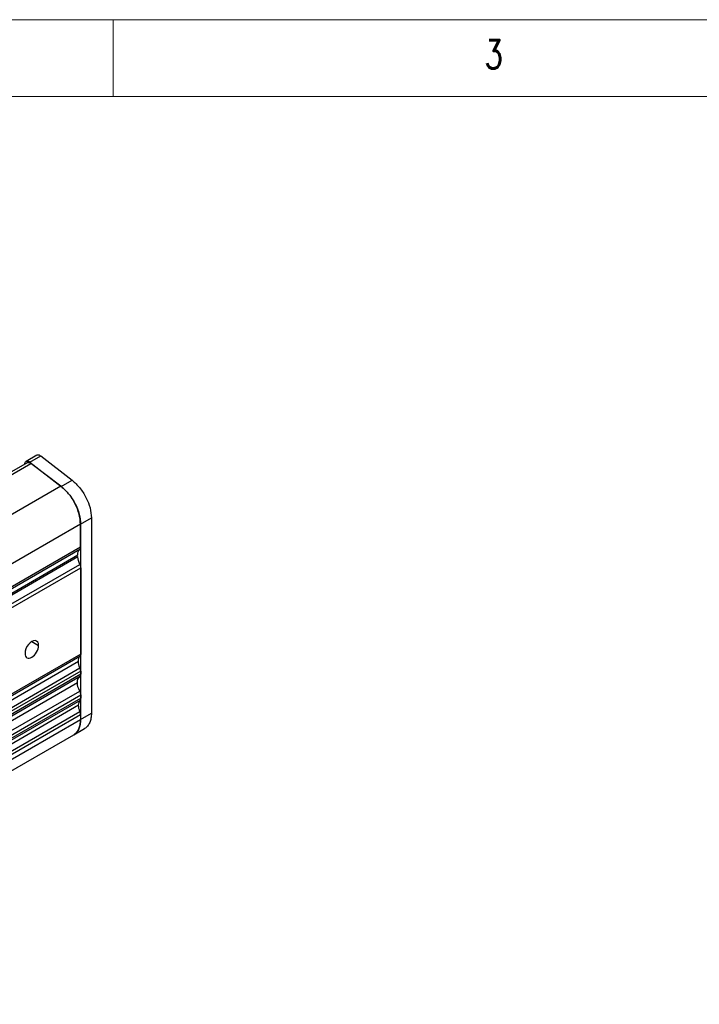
# Model space of a CAD drawing. Header units: millimetres. Extents: x 5 to 292, y 5 to 205.
# Tile 16 of 19: x 92 to 137, y 141 to 205. Entities that reach past the tile are written whole.
import ezdxf

# ---------------------------------------------------------------- set-up
doc = ezdxf.new("R2010")
doc.units = ezdxf.units.MM
doc.styles.add('SLDTEXTSTYLE0', font='TXT', dxfattribs={"width": 0.75, "bigfont": 'bigfont'})

msp = doc.modelspace()

# ---------------------------------------------------------------- linework, layer by layer
at = {"color": 7, "linetype": 'Continuous', "lineweight": 18}
for p, q in [((292, 205), (5, 205)), ((98.5, 205), (98.5, 200)), ((287, 200), (10, 200))]:
    msp.add_line(p, q, dxfattribs=at)
at = {"color": 7, "linetype": 'Continuous', "lineweight": 25}
for p, q in [((93.532, 176.653), (92.825, 176.245)), ((93.074, 176.193), (93.781, 176.601)), ((93.781, 176.601), (95.816, 175.017)), ((92.89, 176.158), (62.486, 158.606)), ((62.73, 158.557), (93.136, 176.11)), ((92.738, 176.07), (92.748, 176.122)), ((93.074, 176.193), (95.109, 174.609)), ((95.084, 174.629), (93.136, 176.11)), ((95.109, 174.609), (95.816, 175.017)), ((95.084, 174.629), (64.678, 157.076)), ((96.369, 172.152), (97.076, 172.56)), ((97.076, 172.56), (97.076, 159.842)), ((96.366, 172.154), (65.961, 154.602)), ((96.366, 170.663), (96.366, 172.154)), ((96.369, 172.152), (96.369, 159.434)), ((96.366, 170.663), (65.961, 153.11)), ((65.784, 152.6), (96.189, 170.153)), ((96.199, 170.025), (65.793, 152.472)), ((96.31, 170.5), (65.904, 152.947)), ((96.083, 170.091), (96.199, 170.025)), ((65.914, 151.986), (96.319, 169.539)), ((65.97, 151.757), (96.376, 169.31)), ((96.376, 169.31), (96.376, 163.703)), ((96.33, 163.551), (65.924, 145.998)), ((96.376, 163.703), (65.97, 146.151)), ((65.826, 145.675), (96.232, 163.228)), ((65.924, 145.24), (96.33, 162.792)), ((96.376, 162.587), (65.97, 145.034)), ((96.376, 162.383), (65.97, 144.83)), ((96.376, 162.587), (96.376, 162.383)), ((65.756, 144.287), (96.161, 161.84)), ((65.906, 143.742), (96.311, 161.294)), ((65.977, 143.485), (96.382, 161.037)), ((96.382, 161.037), (96.382, 160.833)), ((96.243, 160.364), (65.837, 142.811)), ((96.338, 160.683), (65.932, 143.13)), ((65.977, 143.281), (96.382, 160.833)), ((65.923, 142.404), (96.329, 159.957)), ((65.964, 142.213), (96.369, 159.765)), ((96.369, 159.434), (97.076, 159.842)), ((96.369, 159.765), (96.369, 159.434)), ((65.964, 141.881), (96.369, 159.434)), ((65.518, 140.897), (95.924, 158.449)), ((95.924, 158.449), (96.631, 158.858))]:
    msp.add_line(p, q, dxfattribs=at)
at = {"color": 8, "linetype": 'Continuous', "lineweight": 25}
for p, q in [((93.194, 164.513), (93.636, 164.258)), ((96.307, 162.209), (65.956, 144.688))]:
    msp.add_line(p, q, dxfattribs=at)
at = {"color": 7, "linetype": 'Continuous', "lineweight": 25}
for points, knots in [([(93.536, 176.647), (93.547, 176.655), (93.583, 176.681), (93.672, 176.67), (93.744, 176.624), (93.781, 176.601)], [0, 0, 0, 0, 0.1919709, 0.5959854, 1, 1, 1, 1]), ([(92.893, 176.152), (92.906, 176.161), (92.943, 176.186), (93.031, 176.175), (93.101, 176.131), (93.136, 176.11)], [0, 0, 0, 0, 0.220747, 0.610374, 1, 1, 1, 1]), ([(93.636, 164.258), (93.636, 164.44), (93.551, 164.56), (93.278, 164.585), (93.11, 164.487), (92.836, 164.147), (92.752, 163.93), (92.752, 163.748)], [0, 0, 0, 0, 0.3333333, 0.3333333, 0.6666667, 0.6666667, 1, 1, 1, 1]), ([(92.752, 163.748), (92.752, 163.612), (92.798, 163.509), (92.964, 163.414), (93.077, 163.425), (93.311, 163.56), (93.423, 163.679), (93.589, 163.966), (93.636, 164.123), (93.636, 164.258)], [0, 0, 0, 0, 0.25, 0.25, 0.5, 0.5, 0.75, 0.75, 1, 1, 1, 1]), ([(96.307, 162.209), (96.312, 162.214), (96.323, 162.223), (96.337, 162.239), (96.349, 162.258), (96.362, 162.286), (96.373, 162.326), (96.375, 162.364), (96.376, 162.383)], [0, 0, 0, 0, 0.125563, 0.250124, 0.374686, 0.500249, 0.750124, 1, 1, 1, 1]), ([(96.376, 162.587), (96.376, 162.598), (96.375, 162.619), (96.371, 162.653), (96.363, 162.693), (96.351, 162.74), (96.337, 162.775), (96.33, 162.792)], [0, 0, 0, 0, 0.166968, 0.333154, 0.500121, 0.750061, 1, 1, 1, 1]), ([(96.382, 161.037), (96.382, 161.047), (96.381, 161.067), (96.378, 161.099), (96.372, 161.131), (96.362, 161.174), (96.343, 161.23), (96.322, 161.273), (96.311, 161.294)], [0, 0, 0, 0, 0.12558, 0.250128, 0.374676, 0.500256, 0.750128, 1, 1, 1, 1]), ([(96.338, 160.683), (96.342, 160.689), (96.351, 160.702), (96.362, 160.724), (96.373, 160.752), (96.381, 160.788), (96.382, 160.818), (96.382, 160.833)], [0, 0, 0, 0, 0.1669574, 0.3331599, 0.5001173, 0.7500587, 1, 1, 1, 1]), ([(96.369, 159.765), (96.369, 159.775), (96.369, 159.795), (96.365, 159.826), (96.358, 159.864), (96.347, 159.908), (96.335, 159.94), (96.329, 159.957)], [0, 0, 0, 0, 0.16693, 0.333176, 0.500106, 0.750053, 1, 1, 1, 1]), ([(97.076, 159.842), (97.071, 159.73), (97.059, 159.507), (96.97, 159.226), (96.826, 159.009), (96.708, 158.886), (96.631, 158.858), (96.631, 158.858)], [0, 0, 0, 0, 0.2499741, 0.4999481, 0.7499222, 0.9998962, 1, 1, 1, 1]), ([(96.369, 159.434), (96.364, 159.322), (96.352, 159.099), (96.263, 158.818), (96.118, 158.601), (96.001, 158.478), (95.924, 158.449), (95.924, 158.449)], [0, 0, 0, 0, 0.249974, 0.499948, 0.749922, 0.999896, 1, 1, 1, 1]), ([(95.924, 158.449), (95.924, 158.449), (96.001, 158.478), (96.118, 158.601), (96.263, 158.818), (96.352, 159.099), (96.364, 159.322), (96.369, 159.434)], [0, 0, 0, 0, 0.000104, 0.250078, 0.500052, 0.750026, 1, 1, 1, 1])]:
    msp.add_open_spline(points, degree=3, knots=knots, dxfattribs=at)
for points in [[(92.748, 176.122), (92.759, 176.156), (92.781, 176.224), (92.861, 176.269), (92.964, 176.264), (93.037, 176.216), (93.074, 176.193)], [(95.816, 175.017), (95.988, 174.863), (96.331, 174.553), (96.741, 173.905), (97.022, 173.206), (97.058, 172.775), (97.076, 172.56)], [(96.366, 172.154), (96.348, 172.372), (96.311, 172.807), (96.024, 173.514), (95.606, 174.167), (95.258, 174.475), (95.084, 174.629)], [(95.109, 174.609), (95.281, 174.454), (95.624, 174.145), (96.034, 173.497), (96.315, 172.798), (96.351, 172.367), (96.369, 172.152)], [(96.366, 170.663), (96.364, 170.629), (96.358, 170.561), (96.326, 170.52), (96.31, 170.5)], [(96.189, 170.153), (96.195, 170.225), (96.206, 170.368), (96.275, 170.456), (96.31, 170.5)], [(96.319, 169.539), (96.241, 169.704), (96.199, 169.874), (96.199, 170.025)], [(96.319, 169.539), (96.356, 169.461), (96.376, 169.381), (96.376, 169.31)], [(96.232, 163.228), (96.232, 163.363), (96.266, 163.475), (96.33, 163.551)], [(96.376, 163.703), (96.376, 163.64), (96.36, 163.587), (96.33, 163.551)], [(96.33, 162.792), (96.266, 162.942), (96.232, 163.093), (96.232, 163.228)], [(96.161, 161.84), (96.161, 162.007), (96.213, 162.138), (96.307, 162.209)], [(96.311, 161.294), (96.215, 161.477), (96.161, 161.671), (96.161, 161.84)], [(96.243, 160.364), (96.243, 160.496), (96.276, 160.607), (96.338, 160.683)], [(96.329, 159.957), (96.273, 160.097), (96.243, 160.238), (96.243, 160.364)]]:
    msp.add_open_spline(points, degree=3, dxfattribs=at)

# ---------------------------------------------------------------- texts
at = {"color": 7, "linetype": 'Continuous', "lineweight": 0, "insert": (122.667, 203.668), "char_height": 1.852, "attachment_point": 1, "style": 'SLDTEXTSTYLE0'}
msp.add_mtext('3', dxfattribs=at)

doc.saveas('drawing.dxf')
